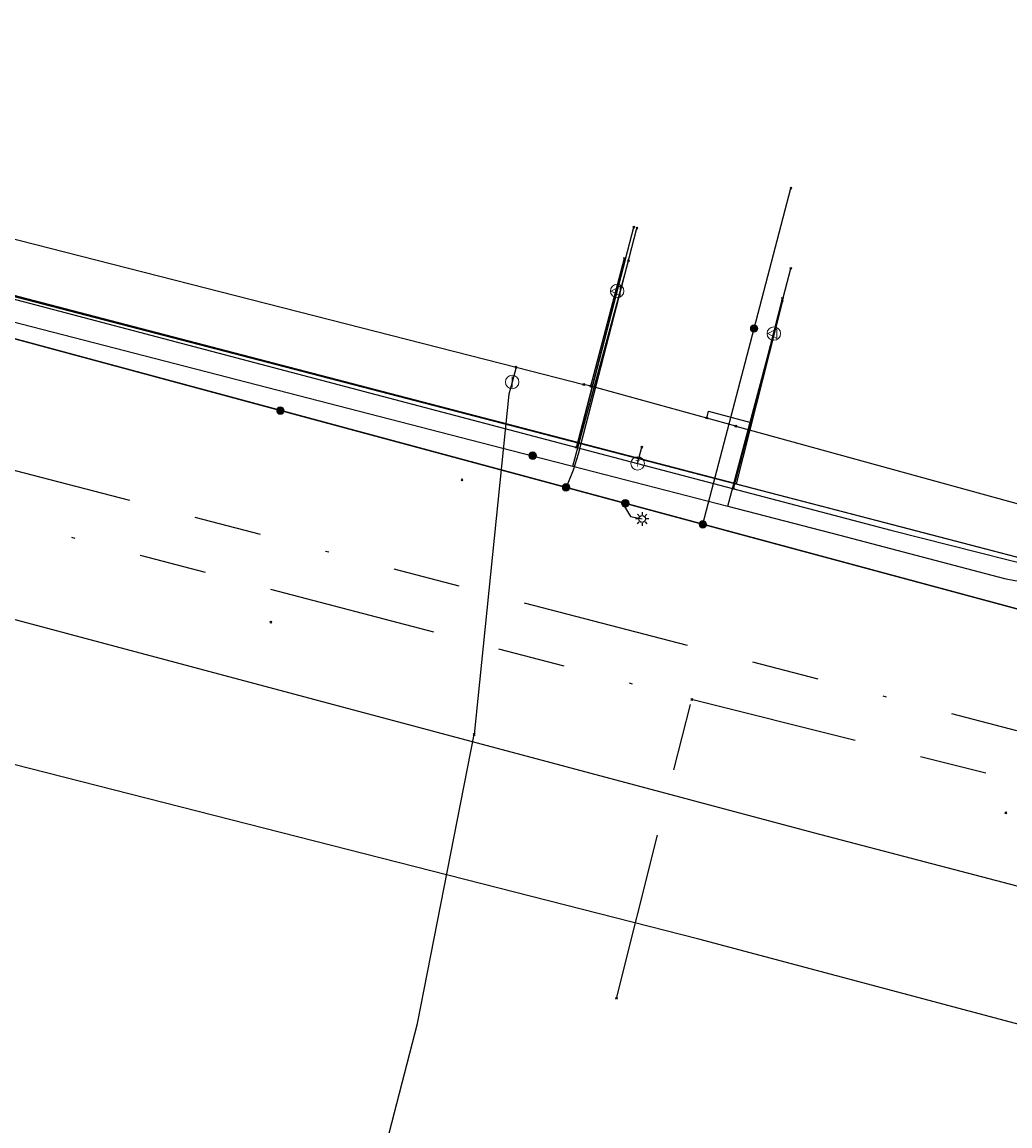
# Model space of a CAD drawing. Header units: metres. Extents: x 253430 to 254090, y 592748 to 593165.
# Tile 104 of 146: x 253759 to 253789, y 593025 to 593057. Entities that reach past the tile are written whole.
import ezdxf
from ezdxf.enums import TextEntityAlignment as Align
from ezdxf.lldxf.tags import DXFTag

# ---------------------------------------------------------------- set-up
doc = ezdxf.new("R2010")
doc.units = ezdxf.units.M
doc.linetypes.add('RI-OVERIG-SO', pattern=[17, 5, -2, 2, -2, 0, -2, 2, -2])
for name, color, linetype in [('B-WE-IE-MEUBILAIR-S', 7, 'Continuous'), ('B-WE-KL-DATA-G', 90, 'KL-DATA-SO'), ('B-WE-KL-DATA_HULPSTUK-S', 90, 'Continuous'), ('B-WE-KL-DATA_KABELBED-G', 90, 'Continuous'), ('B-WE-KL-DATA_MANTELBUIS-G', 90, 'Continuous'), ('B-WE-KL-ET_LS-G', 190, 'KL-LS-SO'), ('B-WE-KL-ET_LS_HULPSTUK-S', 190, 'Continuous'), ('B-WE-KL-ET_LS_KABELBED-G', 190, 'Continuous'), ('B-WE-KL-GAS_LD-G', 50, 'KL-GAS_LD-SO'), ('B-WE-KL-GAS_LD_HULPSTUK-S', 50, 'Continuous'), ('B-WE-KL-WATER-G', 170, 'KL-WATER-SO'), ('B-WE-KL-WATER_HULPSTUK-S', 170, 'Continuous'), ('B-WE-RI-VRIJVERVAL-G', 210, 'RI-OVERIG-SO'), ('B-WE-RI-VRIJVERVAL_HULPSTUK-S', 210, 'Continuous'), ('V-WE-KL-GAS_LD-G', 50, 'V-KL-GAS_LD-SO')]:
    doc.layers.add(name, color=color, linetype=linetype)
doc.styles.add('NLCS-ISO', font='txt')
doc.styles.get("Standard").update_dxf_attribs({"font": 'simplex.shx'})
tags = doc.linetypes.add('KL-DATA-SO', pattern='A,4,-1,[101,NLCS.SHX,S=0.5,R=0,X=0,Y=0],-1,4,-1,["D",Standard,S=1,R=0,X=-0.25,Y=-0.5],-1.5', length=12.5).pattern_tags.tags
tags[18] = DXFTag(74, 10)
tags = doc.linetypes.add('KL-GAS_LD-SO', pattern='A,4,-1,[69,NLCS.SHX,S=0.5,R=0,X=0,Y=0],-1,4,-1,["L",Standard,S=1,R=0,X=0.25,Y=-0.5],-2', length=13).pattern_tags.tags
tags[18] = DXFTag(74, 10)
tags = doc.linetypes.add('KL-LS-SO', pattern='A,4,-1,[103,NLCS.SHX,S=0.75,R=0,X=0,Y=0],-1,4,-1,["L",Standard,S=1,R=0,X=0,Y=-0.5],-2', length=13).pattern_tags.tags
tags[18] = DXFTag(74, 10)
doc.linetypes.add('KL-WATER-SO', pattern='A,7,-0.5,[168,NLCS.SHX,S=0.75,R=0,X=0.75,Y=0],-2', length=9.5)
tags = doc.linetypes.add('V-KL-GAS_LD-SO', pattern='A,2,[24,NLCS.SHX,S=0.5,R=0,X=0,Y=0],2,-1,[69,NLCS.SHX,S=0.5,R=0,X=0,Y=0],-1,2,[24,NLCS.SHX,S=0.5,R=0,X=0,Y=0],2,-1,["L",Standard,S=1,R=0,X=0.25,Y=-0.5],-2', length=13).pattern_tags.tags
tags[34] = DXFTag(74, 10)

# ---------------------------------------------------------------- blocks, each defined once
blk = doc.blocks.new('SKL-WTB_HULP_AFSLUITER-SO')
at = {"color": 0, "linetype": 'ByBlock', "lineweight": 18}
blk.add_lwpolyline([(0, 0.8), (0, -0.8)], dxfattribs=at)
blk.add_circle((0, 0), 1, dxfattribs=at)
at = {"color": 0, "linetype": 'ByBlock', "lineweight": 18, "style": 'NLCS-ISO', "flags": 1}
for tag, p in [('TYPE', (1.5, 0)), ('LABEL', (1.5, -1.5)), ('OMSCHRIJVING', (1.5, -3))]:
    blk.add_attdef(tag, p, '', height=1, dxfattribs=at)
blk = doc.blocks.new('SKL-WTB_HULP_OVERIG-SO')
at = {"color": 0, "linetype": 'ByBlock', "lineweight": 18}
for points in [[(-0.14, 0.14), (0.14, -0.14)], [(0.14, 0.14), (-0.14, -0.14)]]:
    blk.add_lwpolyline(points, dxfattribs=at)
at = {"color": 0, "linetype": 'ByBlock', "lineweight": 18, "style": 'NLCS-ISO', "flags": 1}
for tag, p in [('TYPE', (1.5, 0)), ('LABEL', (1.5, -1.5)), ('OMSCHRIJVING', (1.5, -3))]:
    blk.add_attdef(tag, p, '', height=1, dxfattribs=at)
blk = doc.blocks.new('SKL-WTB_HULP_MOF-SO')
at = {"linetype": 'ByBlock', "lineweight": 18}
h = blk.add_hatch(color=0, dxfattribs=at)
h.dxf.hatch_style = 1
h.paths.add_polyline_path([(-0.5625, 0, 1), (0.5625, 0, 1)])
at = {"color": 0, "linetype": 'ByBlock', "lineweight": 18}
blk.add_circle((0, 0), 0.5625, dxfattribs=at)
at = {"color": 0, "linetype": 'ByBlock', "lineweight": 18, "style": 'NLCS-ISO', "flags": 1}
for tag, p in [('TYPE', (1.5, 0)), ('LABEL', (1.5, -1.5)), ('OMSCHRIJVING', (1.5, -3))]:
    blk.add_attdef(tag, p, '', height=1, dxfattribs=at)
blk = doc.blocks.new('SKL-WTB_HULP_VERLOOP-SO')
at = {"color": 0, "linetype": 'ByBlock', "lineweight": 18}
for points in [[(0.44, 0.72), (-0.88, 0)], [(0.44, -0.72), (-0.88, 0)], [(0.44, -0.72), (0.44, 0.72)]]:
    blk.add_lwpolyline(points, dxfattribs=at)
blk.add_circle((0, 0), 1, dxfattribs=at)
at = {"color": 0, "linetype": 'ByBlock', "lineweight": 18, "style": 'NLCS-ISO', "flags": 1}
for tag, p in [('TYPE', (1.5, 0)), ('LABEL', (1.5, -1.5)), ('OMSCHRIJVING', (1.5, -3))]:
    blk.add_attdef(tag, p, '', height=1, dxfattribs=at)
blk = doc.blocks.new('SKL-WTB_HULP_T STUK-SO')
at = {"color": 0, "linetype": 'ByBlock', "lineweight": 18}
blk.add_circle((0, 0), 1, dxfattribs=at)
at = {"color": 0, "linetype": 'ByBlock', "lineweight": -2, "style": 'NLCS-ISO'}
blk.add_text('T', height=1, dxfattribs=at).set_placement((0, 0), align=Align.MIDDLE_CENTER)
at = {"color": 0, "linetype": 'ByBlock', "lineweight": 18, "style": 'NLCS-ISO', "flags": 1}
for tag, p in [('TYPE', (1.5, 0)), ('LABEL', (1.5, -1.5)), ('OMSCHRIJVING', (1.5, -3))]:
    blk.add_attdef(tag, p, '', height=1, dxfattribs=at)
blk = doc.blocks.new('SIE-MEUBILAIR_PAAL_LICHTMAST-SO')
for points in [[(-0.62, 0), (-1, 0)], [(-0.71, 0.71), (-0.44, 0.44)], [(0, 1), (0, 0.62)], [(0.44, 0.44), (0.71, 0.71)], [(1, 0), (0.62, 0)], [(-0.71, -0.71), (-0.44, -0.44)], [(0, -0.62), (0, -1)], [(0.44, -0.44), (0.71, -0.71)]]:
    blk.add_lwpolyline(points)
blk.add_circle((0, 0), 0.5)
blk = doc.blocks.new('SRI-HULP_OVERIG-SO')
at = {"color": 0, "linetype": 'ByBlock', "lineweight": 18}
for points in [[(-0.14, 0.14), (0.14, -0.14)], [(0.14, 0.14), (-0.14, -0.14)]]:
    blk.add_lwpolyline(points, dxfattribs=at)
at = {"color": 0, "linetype": 'ByBlock', "lineweight": 18, "style": 'NLCS-ISO', "flags": 1}
for tag, p in [('TYPE', (1.5, 0)), ('LABEL', (1.5, -1.5)), ('OMSCHRIJVING', (1.5, -3))]:
    blk.add_attdef(tag, p, '', height=1, dxfattribs=at)

msp = doc.modelspace()

# ---------------------------------------------------------------- linework, layer by layer
at = {"layer": 'B-WE-KL-DATA-G'}
for points in [[(253687.696, 593067.157), (253698.05, 593064.662), (253703.555, 593063.292), (253716.062, 593060.149), (253740.713, 593053.978), (253748.31, 593052.008), (253793.243, 593040.292), (253801.755, 593038.07), (253801.826, 593037.936), (253802.816, 593037.177), (253805.532, 593035.885), (253832.321, 593029.19), (253835.946, 593028.249), (253837.651, 593027.806), (253841.671, 593026.744), (253845.441, 593025.729), (253846.29, 593025.299), (253846.63, 593026.57), (253852.722, 593026.943), (253861.299, 593024.862), (253860.657, 593022.472)], [(253781.902, 593049.031), (253780.531, 593043.606), (253748.31, 593052.008), (253740.713, 593053.978), (253736.844, 593054.945), (253738.605, 593061.991), (253739.473, 593061.789)], [(253777.249, 593050.287), (253775.832, 593044.832), (253748.31, 593052.008), (253740.713, 593053.978), (253736.844, 593054.945), (253738.605, 593061.991), (253739.473, 593061.789)]]:
    msp.add_lwpolyline(points, dxfattribs=at)
at = {"layer": 'B-WE-KL-DATA_KABELBED-G'}
for points in [[(253754.19, 593050.475), (253775.832, 593044.832)], [(253774.489, 593044.438), (253775.563, 593044.161), (253775.681, 593044.131), (253777.337, 593050.227)], [(253777.249, 593050.287), (253775.832, 593044.832)], [(253755.908, 593049.233), (253756.312, 593049.129), (253774.489, 593044.438), (253775.563, 593044.161), (253775.681, 593044.131), (253780.285, 593042.943), (253783.613, 593042.084), (253788.499, 593040.791), (253788.803, 593040.734), (253789.11, 593040.701), (253789.419, 593040.694), (253789.728, 593040.712), (253790.034, 593040.756), (253790.335, 593040.824), (253790.63, 593040.917), (253790.86, 593040.998), (253791.083, 593041.096), (253791.298, 593041.21), (253791.504, 593041.341), (253791.699, 593041.487), (253791.87, 593041.647), (253792.029, 593041.818), (253792.238, 593042.109), (253792.434, 593042.41)], [(253774.489, 593044.438), (253775.563, 593044.161), (253775.681, 593044.131), (253780.285, 593042.943), (253781.903, 593049.034)], [(253781.902, 593049.031), (253780.531, 593043.606)], [(253775.832, 593044.832), (253780.531, 593043.606)], [(253780.531, 593043.606), (253785.892, 593042.209)], [(253785.892, 593042.209), (253793.243, 593040.292)]]:
    msp.add_lwpolyline(points, dxfattribs=at)
at = {"layer": 'B-WE-KL-DATA_MANTELBUIS-G'}
msp.add_lwpolyline([(253736.844, 593054.945), (253785.892, 593042.209)], dxfattribs=at)
at = {"layer": 'B-WE-KL-ET_LS-G'}
for points in [[(253789.526, 593039.716), (253757.543, 593048.328), (253736.598, 593053.812), (253738.384, 593060.635), (253743.12, 593080.563)], [(253726.446, 593057.218), (253726.007, 593057.02), (253724.96, 593057.287), (253724.859, 593056.939), (253725.677, 593056.795), (253737.003, 593055.36), (253736.598, 593053.812), (253757.543, 593048.328), (253767.006, 593045.78)], [(253781.065, 593048.214), (253782.158, 593052.382)], [(253775.485, 593043.497), (253775.513, 593043.559), (253775.701, 593044.021), (253775.848, 593044.498), (253777.588, 593051.195)], [(253779.542, 593042.405), (253781.065, 593048.214)], [(253789.666, 593040.236), (253789.526, 593039.716), (253767.006, 593045.78)], [(253777.242, 593043.024), (253777.218, 593042.93), (253777.399, 593042.635), (253777.741, 593042.561)]]:
    msp.add_lwpolyline(points, dxfattribs=at)
at = {"layer": 'B-WE-KL-ET_LS_KABELBED-G'}
for points in [[(253737.003, 593055.36), (253736.598, 593053.812), (253757.543, 593048.328), (253767.006, 593045.78)], [(253767.006, 593045.78), (253789.526, 593039.716)]]:
    msp.add_lwpolyline(points, dxfattribs=at)
at = {"layer": 'B-WE-KL-GAS_LD-G'}
for points in [[(253777, 593049.327), (253777.492, 593051.221)], [(253781.65, 593048.063), (253782.153, 593049.999)], [(253758.643, 593049.205), (253777.606, 593044.209)], [(253775.794, 593044.687), (253777, 593049.327)], [(253780.454, 593043.459), (253781.65, 593048.063)], [(253777.606, 593044.209), (253777.734, 593044.692)], [(253777.606, 593044.209), (253785.119, 593042.23), (253791.227, 593040.689)], [(253841.035, 593013.673), (253840.228, 593013.931), (253805.61, 593023.111), (253779.424, 593030.09), (253758.575, 593035.406)]]:
    msp.add_lwpolyline(points, dxfattribs=at)
at = {"layer": 'B-WE-KL-WATER-G'}
for points in [[(253738.771, 593055.938), (253748.472, 593053.513), (253755.551, 593051.776), (253773.997, 593047.068)], [(253776.213, 593046.502), (253777.218, 593050.298)], [(253779.659, 593045.556), (253779.715, 593045.764), (253780.971, 593045.425), (253781.906, 593049.108)], [(253773.997, 593047.068), (253773.884, 593046.625)], [(253773.997, 593047.068), (253776.013, 593046.553)], [(253773.884, 593046.625), (253773.787, 593046.261), (253772.754, 593036.164)], [(253780.524, 593045.318), (253776.213, 593046.502), (253776.013, 593046.553)], [(253780.524, 593045.318), (253793.255, 593041.811)], [(253759.343, 592983.112), (253765.507, 593006.03), (253771.074, 593027.586), (253772.754, 593036.164)]]:
    msp.add_lwpolyline(points, dxfattribs=at)
at = {"layer": 'B-WE-RI-VRIJVERVAL-G'}
for points in [[(253795.64, 593034.51), (253731.62, 593051.14)], [(253733.62, 593049.12), (253779.21, 593037.21)], [(253776.98, 593028.33), (253779.21, 593037.21)], [(253779.21, 593037.21), (253793.91, 593033.54)]]:
    msp.add_lwpolyline(points, dxfattribs=at)
at = {"layer": 'V-WE-KL-GAS_LD-G'}
msp.add_lwpolyline([(253694.445, 593055.871), (253712.852, 593050.809), (253745.808, 593043.126), (253782.816, 593033.253), (253807.597, 593026.765), (253836.541, 593019.509)], dxfattribs=at)

# ---------------------------------------------------------------- block references
at = {"layer": 'B-WE-IE-MEUBILAIR-S', "xscale": 0.2, "yscale": 0.2, "zscale": 0.2}
msp.add_blockref('SIE-MEUBILAIR_PAAL_LICHTMAST-SO', (253777.741, 593042.561), dxfattribs=at)
at = {"layer": 'B-WE-KL-DATA_HULPSTUK-S', "xscale": 0.2, "yscale": 0.2, "zscale": 0.2}
for name, p in [('SKL-WTB_HULP_OVERIG-SO', (253777.337, 593050.227)), ('SKL-WTB_HULP_OVERIG-SO', (253781.903, 593049.034)), ('SKL-WTB_HULP_MOF-SO', (253774.49, 593044.438)), ('SKL-WTB_HULP_OVERIG-SO', (253774.489, 593044.438)), ('SKL-WTB_HULP_OVERIG-SO', (253774.489, 593044.438))]:
    msp.add_blockref(name, p, dxfattribs=at)
at = {"layer": 'B-WE-KL-ET_LS_HULPSTUK-S', "xscale": 0.2, "yscale": 0.2, "zscale": 0.2}
for name, p in [('SKL-WTB_HULP_OVERIG-SO', (253782.158, 593052.382)), ('SKL-WTB_HULP_OVERIG-SO', (253777.588, 593051.195)), ('SKL-WTB_HULP_MOF-SO', (253781.065, 593048.214)), ('SKL-WTB_HULP_MOF-SO', (253767.006, 593045.78)), ('SKL-WTB_HULP_MOF-SO', (253775.485, 593043.497)), ('SKL-WTB_HULP_MOF-SO', (253777.242, 593043.024)), ('SKL-WTB_HULP_MOF-SO', (253779.542, 593042.405))]:
    msp.add_blockref(name, p, dxfattribs=at)
at = {"layer": 'B-WE-KL-GAS_LD_HULPSTUK-S', "xscale": 0.2, "yscale": 0.2, "zscale": 0.2}
for name, p in [('SKL-WTB_HULP_OVERIG-SO', (253777.492, 593051.221)), ('SKL-WTB_HULP_OVERIG-SO', (253782.153, 593049.999)), ('SKL-WTB_HULP_VERLOOP-SO', (253777, 593049.327)), ('SKL-WTB_HULP_VERLOOP-SO', (253781.65, 593048.063)), ('SKL-WTB_HULP_OVERIG-SO', (253775.794, 593044.687)), ('SKL-WTB_HULP_OVERIG-SO', (253777.734, 593044.692)), ('SKL-WTB_HULP_T STUK-SO', (253777.606, 593044.209)), ('SKL-WTB_HULP_OVERIG-SO', (253780.454, 593043.459))]:
    msp.add_blockref(name, p, dxfattribs=at)
at = {"layer": 'B-WE-KL-WATER_HULPSTUK-S', "xscale": 0.2, "yscale": 0.2, "zscale": 0.2}
for name, p in [('SKL-WTB_HULP_OVERIG-SO', (253777.218, 593050.298)), ('SKL-WTB_HULP_OVERIG-SO', (253781.906, 593049.108)), ('SKL-WTB_HULP_OVERIG-SO', (253773.997, 593047.068)), ('SKL-WTB_HULP_AFSLUITER-SO', (253773.884, 593046.625)), ('SKL-WTB_HULP_OVERIG-SO', (253776.013, 593046.553)), ('SKL-WTB_HULP_OVERIG-SO', (253776.213, 593046.502)), ('SKL-WTB_HULP_OVERIG-SO', (253779.659, 593045.556)), ('SKL-WTB_HULP_OVERIG-SO', (253780.524, 593045.318)), ('SKL-WTB_HULP_OVERIG-SO', (253772.754, 593036.164))]:
    msp.add_blockref(name, p, dxfattribs=at)
at = {"layer": 'B-WE-RI-VRIJVERVAL_HULPSTUK-S', "xscale": 0.2, "yscale": 0.2, "zscale": 0.2}
for p in [(253772.393, 593043.722), (253766.72, 593039.5), (253779.214, 593037.205), (253788.533, 593033.841), (253776.982, 593028.332)]:
    msp.add_blockref('SRI-HULP_OVERIG-SO', p, dxfattribs=at)

doc.saveas('drawing.dxf')
